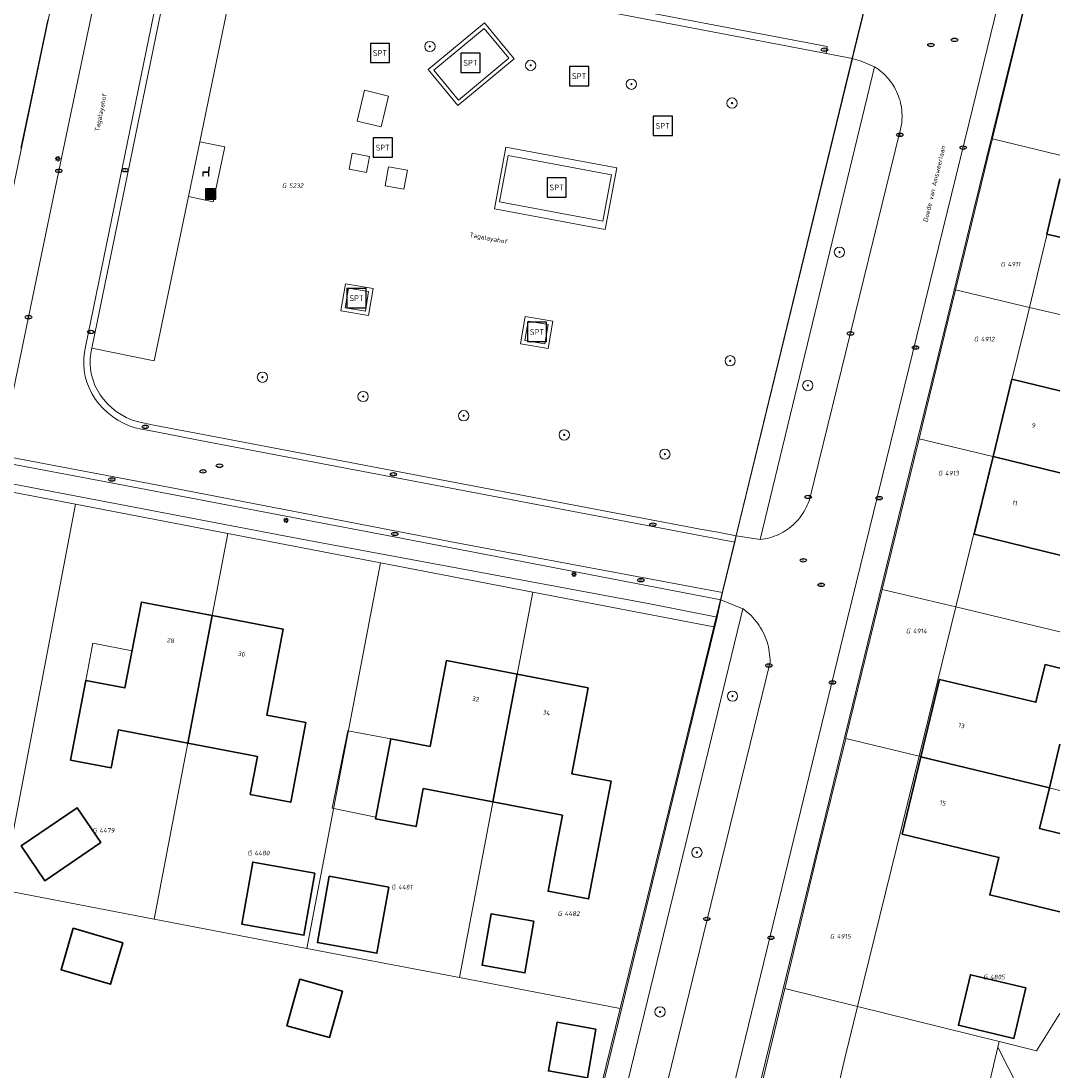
# Model space of a CAD drawing. Header units: metres. Extents: x 253395 to 254027, y 592765 to 593194.
# Tile 170 of 173: x 253946 to 254027, y 593020 to 593102. Entities that reach past the tile are written whole.
import ezdxf
from ezdxf.enums import TextEntityAlignment as Align
from ezdxf.lldxf.tags import DXFTag

# ---------------------------------------------------------------- set-up
doc = ezdxf.new("R2010")
doc.units = ezdxf.units.M
for name, color, linetype, lineweight in [('B-WE-GR-BOOM-S', 254, 'Continuous', 25), ('B-WE-IE-MEUBILAIR-S', 254, 'Continuous', 25), ('B-WE-IE-MEUBILAIR_WEGMEUBILAIR-S', 254, 'Continuous', 25), ('B-WE-IE-MEUBILAIR_WEGMEUBILAIR_AFVALBAK-S', 254, 'Continuous', 25), ('B-WE-KG-GRENS_PERCEEL-G', 254, 'KG-PERCEEL-SO', 18), ('B-WE-KG-GRENS_PERCEEL-S', 254, 'Continuous', 25), ('B-WE-OG-BEBOUWING-GV', 254, 'Continuous', 35), ('B-WE-OG-BEBOUWING-T18', 254, 'Continuous', 18), ('B-WE-OG-BEBOUWING_LUIFEL-GV', 254, 'Continuous', 18), ('B-WE-OG-BEBOUWING_OVERBOUWING-GV', 254, 'Continuous', 18), ('B-WE-OG-TERREIN_BEGROEID-GV', 254, 'Continuous', 18), ('B-WE-OG-TERREIN_ERF-GV', 254, 'Continuous', 18), ('B-WE-OG-TOPOGRAFIE-T18', 254, 'Continuous', 18), ('B-WE-RI-HWA_GOOT_MOLGOOT-G', 254, 'Continuous', 18), ('B-WE-VH-OPENVERHARDING-GV', 254, 'Continuous', 18), ('B-WE-VH-OPENVERHARDING_TEGEL-GV', 254, 'Continuous', 18)]:
    doc.layers.add(name, color=color, linetype=linetype, lineweight=lineweight)
doc.styles.add('NLCS-ISO', font='txt')
doc.styles.add('NLCS-ISO-M200-T18', font='txt', dxfattribs={"height": 0.36})
doc.styles.get("Standard").update_dxf_attribs({"font": 'simplex.shx'})
tags = doc.linetypes.add('KG-PERCEEL-SO', pattern='A,5.5,-2,["P",Standard,S=1.8,R=0,X=-0.5,Y=-0.9],-2,5.5,-2,[5,NLCS.SHX,S=0.75,R=0,X=0,Y=0],-2', length=19).pattern_tags.tags
tags[6] = DXFTag(74, 10)

# ---------------------------------------------------------------- blocks, each defined once
blk = doc.blocks.new('SIE-WEG_AFVALBAK-SO')
h = blk.add_hatch(color=256)
h.dxf.hatch_style = 1
h.paths.add_polyline_path([(-1.5, -1.5), (1.5, -1.5), (1.5, 1.5), (-1.5, 1.5)])
for points in [[(-2, -2), (2, -2), (2, 2), (-2, 2)], [(-1.5, -1.5), (1.5, -1.5), (1.5, 1.5), (-1.5, 1.5)]]:
    blk.add_lwpolyline(points, close=True)
blk = doc.blocks.new('SIE-MEUBILAIR_PAAL_LICHTMAST-SO')
for points in [[(-0.62, 0), (-1, 0)], [(-0.71, 0.71), (-0.44, 0.44)], [(0, 1), (0, 0.62)], [(0.44, 0.44), (0.71, 0.71)], [(1, 0), (0.62, 0)], [(-0.71, -0.71), (-0.44, -0.44)], [(0, -0.62), (0, -1)], [(0.44, -0.44), (0.71, -0.71)]]:
    blk.add_lwpolyline(points)
blk.add_circle((0, 0), 0.5)
blk = doc.blocks.new('SIE-MEUBILAIR_PUT_RIOOLPUT-SO')
blk.add_ellipse((0, 0), major_axis=(1.25, 0), ratio=0.54)
at = {"style": 'NLCS-ISO'}
blk.add_text('ri', height=0.75, dxfattribs=at).set_placement((-0.04, 0.07), align=Align.MIDDLE_CENTER)
blk = doc.blocks.new('SIE-MEUBILAIR_PUT_KOLK-SO')
blk.add_ellipse((0, 0), major_axis=(1.25, 0), ratio=0.54)
at = {"style": 'NLCS-ISO'}
blk.add_text('klk', height=0.75, dxfattribs=at).set_placement((0.03, 0), align=Align.MIDDLE_CENTER)
blk = doc.blocks.new('SIE-WEG_ZITBANK-SO')
at = {"color": 0, "linetype": 'ByBlock', "lineweight": 18}
blk.add_lwpolyline([(-0.91, -1.63), (-0.91, -0.2), (1.09, -0.2), (1.09, -1.63), (1.29, -1.63), (1.29, -0.21), (1.54, 1.78), (1.33, 1.78), (1.11, 0), (-1.11, 0), (-1.11, -1.63)], close=True, dxfattribs=at)
blk = doc.blocks.new('SIE-WEG_SPEELTOESTEL-SO')
at = {"flags": 128}
blk.add_lwpolyline([(-3.75, -3.75), (3.75, -3.75), (3.75, 3.75), (-3.75, 3.75)], close=True, dxfattribs=at)
at = {"style": 'NLCS-ISO'}
blk.add_text('SPT', height=2.25, dxfattribs=at).set_placement((0, 0), align=Align.MIDDLE_CENTER)
blk = doc.blocks.new('SGR-BOOM_GBKN-SO')
at = {"linetype": 'ByBlock', "lineweight": 18}
h = blk.add_hatch(color=0, dxfattribs=at)
h.dxf.hatch_style = 1
edge = h.paths.add_edge_path()
edge.add_arc((0, 0), 0.25, 0, 360)
at = {"color": 0, "linetype": 'ByBlock', "lineweight": 18}
for radius in [2, 0.25]:
    blk.add_circle((0, 0), radius, dxfattribs=at)
at = {"color": 0, "linetype": 'ByBlock', "lineweight": 18, "style": 'NLCS-ISO'}
blk.add_attdef('SOORT', (2.5, 0), '', height=1.5, dxfattribs=at)
blk = doc.blocks.new('SKG-PERCEELNUMMER-SO')
at = {"style": 'NLCS-ISO', "oblique": 10, "flags": 1}
for tag, p in [('GEMEENTECODE', (0, 2.55)), ('PERCEELGROOTTE', (0, -2.45))]:
    blk.add_attdef(tag, text='', height=1.8, dxfattribs=at).set_placement(p, align=Align.MIDDLE_CENTER)
at = {"style": 'NLCS-ISO', "oblique": 10}
blk.add_attdef('SECTIE', text='', height=1.8, dxfattribs=at).set_placement((-0.5, 0), align=Align.MIDDLE_RIGHT)
blk.add_attdef('PERCEELNUMMER', text='', height=1.8, dxfattribs=at).set_placement((0.5, 0), align=Align.MIDDLE_LEFT)

msp = doc.modelspace()

# ---------------------------------------------------------------- linework, layer by layer
at = {"layer": 'B-WE-KG-GRENS_PERCEEL-G'}
for points in [[(253999.697, 593054.442), (254000.395, 593057.285), (254010.771, 593100.035), (254012.14, 593105.631)], [(254024.16, 593103.986), (254021.349, 593092.424), (254021.333, 593092.357)], [(253945.843, 593091.647), (253947.938, 593101.611)], [(254021.333, 593092.357), (254021.222, 593091.902), (254018.464, 593080.623)], [(254026.587, 593091.098), (254021.333, 593092.357)], [(254024.222, 593079.261), (254026.587, 593089.092)], [(254018.464, 593080.623), (254015.873, 593070.023), (254015.637, 593069.059)], [(254024.222, 593079.261), (254018.464, 593080.623)], [(254021.377, 593067.667), (254023.835, 593077.65), (254024.222, 593079.261)], [(254026.587, 593078.701), (254024.222, 593079.261)], [(254015.637, 593069.059), (254012.772, 593057.351)], [(254021.377, 593067.667), (254015.637, 593069.059)], [(254018.501, 593055.985), (254021.377, 593067.667)], [(254021.377, 593067.667), (254026.587, 593066.402)], [(253938.242, 593066.238), (253950.088, 593063.964)], [(253950.088, 593063.964), (253944.391, 593034.001)], [(253950.088, 593063.964), (253961.936, 593061.69)], [(253956.215, 593031.731), (253961.936, 593061.69)], [(253961.936, 593061.69), (253973.787, 593059.415)], [(253973.787, 593059.415), (253968.066, 593029.456)], [(253973.787, 593059.415), (253985.632, 593057.142)], [(253979.922, 593027.18), (253985.632, 593057.142)], [(253985.632, 593057.142), (253999.697, 593054.442)], [(254012.772, 593057.351), (254009.949, 593045.813), (254009.935, 593045.757)], [(254018.501, 593055.985), (254012.772, 593057.351)], [(254015.645, 593044.382), (254018.501, 593055.985)], [(254018.501, 593055.985), (254026.587, 593054.059)], [(253992.42, 593024.781), (253999.697, 593054.442)], [(254009.935, 593045.757), (254007.706, 593036.645), (254005.214, 593026.336)], [(254015.645, 593044.382), (254009.935, 593045.757)], [(254010.859, 593024.941), (254015.645, 593044.382)], [(254015.645, 593044.382), (254015.785, 593044.347), (254025.843, 593041.9), (254026.587, 593041.722)], [(253944.391, 593034.001), (253956.215, 593031.731)], [(253956.215, 593031.731), (253968.066, 593029.456)], [(253968.066, 593029.456), (253979.922, 593027.18)], [(253979.922, 593027.18), (253992.42, 593024.781)], [(254005.214, 593026.336), (254002.766, 593016.212), (253994.467, 592982.304), (253995.689, 592981.875), (254000.239, 592980.295)], [(254005.214, 593026.336), (254010.859, 593024.941)], [(254000.239, 592980.295), (254003.438, 592993.379), (254009.897, 593021.034), (254010.859, 593024.941)], [(254010.859, 593024.941), (254021.851, 593022.227)], [(253935.858, 593001.308), (253982.909, 592986.241), (253990.968, 593018.862), (253992.42, 593024.781)], [(254021.851, 593022.227), (254024.763, 593021.502), (254026.587, 593024.396)], [(254021.747, 593021.785), (254016.115, 592997.865), (254013.961, 592988.761), (254017.535, 592974.291)], [(254021.851, 593022.227), (254021.747, 593021.785)], [(254021.747, 593021.785), (254026.587, 593012.287)]]:
    msp.add_lwpolyline(points, dxfattribs=at)
at = {"layer": 'B-WE-OG-BEBOUWING-GV'}
for points in [[(254026.587, 593089.246), (254025.562, 593084.967), (254026.587, 593084.721)], [(254026.587, 593072.788), (254022.846, 593073.688), (254021.386, 593067.665), (254026.587, 593066.402)], [(254026.587, 593066.402), (254021.386, 593067.665), (254019.926, 593061.641), (254026.587, 593060.002)], [(254026.587, 593051.219), (254025.427, 593051.5), (254024.722, 593048.584), (254017.238, 593050.356), (254015.785, 593044.347), (254025.765, 593041.919), (254026.587, 593045.322)], [(254026.587, 593038.38), (254025.002, 593038.763), (254025.765, 593041.919), (254015.785, 593044.347), (254014.333, 593038.338), (254021.837, 593036.524), (254021.132, 593033.608), (254026.587, 593032.29)]]:
    msp.add_lwpolyline(points, dxfattribs=at)
for points in [[(253960.718, 593055.309), (253955.211, 593056.361), (253953.937, 593049.692), (253950.888, 593050.274), (253949.715, 593044.077), (253952.86, 593043.476), (253953.423, 593046.424), (253958.824, 593045.392)], [(253966.225, 593054.256), (253960.718, 593055.309), (253958.824, 593045.392), (253964.233, 593044.359), (253963.669, 593041.411), (253966.814, 593040.811), (253967.997, 593047.002), (253964.95, 593047.583)], [(253984.416, 593050.759), (253978.912, 593051.818), (253977.64, 593045.145), (253974.589, 593045.726), (253973.437, 593039.662), (253973.423, 593039.586), (253973.41, 593039.519), (253976.555, 593038.919), (253977.118, 593041.867), (253982.524, 593040.835)], [(253989.92, 593049.7), (253984.416, 593050.759), (253982.524, 593040.835), (253987.928, 593039.803), (253987.365, 593036.854), (253986.813, 593033.898), (253989.956, 593033.298), (253990.52, 593036.252), (253991.702, 593042.443), (253988.646, 593043.027)], [(253952.063, 593037.677), (253950.217, 593040.377), (253945.878, 593037.41), (253947.724, 593034.71)], [(253968.7, 593035.297), (253963.872, 593036.161), (253963.009, 593031.337), (253967.837, 593030.473)], [(253974.435, 593034.222), (253969.812, 593035.053), (253968.887, 593029.907), (253973.51, 593029.076)], [(253985.714, 593031.556), (253982.391, 593032.14), (253981.687, 593028.135), (253985.009, 593027.551)], [(253953.76, 593029.88), (253949.923, 593031.014), (253948.971, 593027.794), (253952.808, 593026.66)], [(254023.944, 593026.387), (254019.623, 593027.409), (254018.692, 593023.476), (254023.013, 593022.454)], [(253970.837, 593026.134), (253967.529, 593027.056), (253966.52, 593023.436), (253969.828, 593022.514)], [(253990.535, 593023.179), (253987.514, 593023.713), (253986.844, 593019.926), (253989.865, 593019.392)]]:
    msp.add_lwpolyline(points, close=True, dxfattribs=at)
at = {"layer": 'B-WE-OG-BEBOUWING_LUIFEL-GV'}
msp.add_lwpolyline([(253954.488, 593052.577), (253951.439, 593053.159), (253950.888, 593050.274), (253953.937, 593049.692)], close=True, dxfattribs=at)
at = {"layer": 'B-WE-OG-BEBOUWING_OVERBOUWING-GV'}
msp.add_lwpolyline([(253974.589, 593045.726), (253971.257, 593046.371), (253970.036, 593040.358), (253973.437, 593039.662)], close=True, dxfattribs=at)
at = {"layer": 'B-WE-OG-TERREIN_BEGROEID-GV'}
for points in [[(253961.838, 593102.158), (253959.75, 593092.135), (253961.699, 593091.729), (253960.802, 593087.475), (253958.863, 593087.879), (253956.203, 593075.119), (253951.367, 593076.093), (253951.277, 593075.709), (253951.234, 593075.285), (253951.231, 593074.859), (253951.267, 593074.435), (253951.343, 593074.015), (253951.457, 593073.605), (253951.609, 593073.207), (253951.798, 593072.826), (253952.022, 593072.463), (253952.278, 593072.123), (253952.578, 593071.782), (253952.906, 593071.469), (253953.26, 593071.186), (253953.638, 593070.935), (253954.036, 593070.717), (253954.451, 593070.536), (253954.881, 593070.391), (253955.322, 593070.284), (253956.322, 593070.098), (253959.879, 593069.423), (253998.623, 593062.041), (254000, 593061.808), (254001.435, 593061.508), (254010.47, 593098.606), (254008.426, 593098.996), (253965.742, 593107.145)], [(253991.435, 593000), (254000, 593035.082), (254004.057, 593051.699), (254004.056, 593051.899), (254004.046, 593052.099), (254004.029, 593052.299), (254004.003, 593052.497), (254003.97, 593052.694), (254003.929, 593052.89), (254003.88, 593053.084), (254003.823, 593053.276), (254003.759, 593053.466), (254003.687, 593053.653), (254003.608, 593053.837), (254003.521, 593054.017), (254003.428, 593054.194), (254003.327, 593054.367), (254003.22, 593054.536), (254003.106, 593054.7), (254002.985, 593054.86), (254002.858, 593055.015), (254002.725, 593055.165), (254002.586, 593055.309), (254002.442, 593055.447), (254002.292, 593055.58), (254002.137, 593055.706), (254001.977, 593055.827), (254001.954, 593055.843), (254000, 593047.828), (253988.34, 593000)]]:
    msp.add_lwpolyline(points, dxfattribs=at)
for points in [[(253981.883, 593101.37), (253984.189, 593098.583), (253979.813, 593094.952), (253977.508, 593097.752)], [(254012.304, 593097.878), (254012.179, 593097.958), (254003.279, 593061.216), (254003.468, 593061.24), (254003.656, 593061.271), (254003.842, 593061.31), (254004.027, 593061.358), (254004.209, 593061.412), (254004.389, 593061.475), (254004.566, 593061.545), (254004.74, 593061.622), (254004.911, 593061.707), (254005.077, 593061.798), (254005.24, 593061.897), (254005.399, 593062.002), (254005.553, 593062.114), (254005.702, 593062.233), (254005.846, 593062.357), (254005.985, 593062.487), (254006.118, 593062.624), (254006.245, 593062.765), (254006.367, 593062.912), (254006.482, 593063.064), (254006.59, 593063.22), (254006.692, 593063.381), (254006.787, 593063.546), (254006.875, 593063.715), (254006.956, 593063.887), (254007.03, 593064.063), (254007.095, 593064.242), (254007.152, 593064.416), (254014.144, 593092.897), (254014.192, 593093.08), (254014.233, 593093.265), (254014.266, 593093.452), (254014.291, 593093.639), (254014.308, 593093.828), (254014.317, 593094.017), (254014.318, 593094.207), (254014.311, 593094.396), (254014.296, 593094.585), (254014.273, 593094.773), (254014.242, 593094.96), (254014.203, 593095.145), (254014.157, 593095.329), (254014.102, 593095.51), (254014.04, 593095.689), (254013.971, 593095.865), (254013.894, 593096.039), (254013.81, 593096.209), (254013.719, 593096.375), (254013.621, 593096.537), (254013.516, 593096.694), (254013.405, 593096.848), (254013.287, 593096.996), (254013.163, 593097.139), (254013.034, 593097.277), (254012.898, 593097.41), (254012.757, 593097.536), (254012.611, 593097.657), (254012.46, 593097.771)], [(253972.551, 593096.133), (253974.41, 593095.69), (253973.841, 593093.283), (253971.977, 593093.727)], [(253983.538, 593091.72), (253992.143, 593090.104), (253991.255, 593085.319), (253982.638, 593086.927)], [(253971.587, 593091.239), (253972.939, 593090.987), (253972.709, 593089.749), (253971.357, 593090.005)], [(253975.607, 593088.447), (253974.16, 593088.713), (253974.422, 593090.199), (253975.879, 593089.929)], [(253972.86, 593078.625), (253970.711, 593078.989), (253971.07, 593081.099), (253973.217, 593080.736)], [(253986.813, 593076.075), (253984.664, 593076.439), (253985.023, 593078.549), (253987.171, 593078.186)]]:
    msp.add_lwpolyline(points, close=True, dxfattribs=at)
at = {"layer": 'B-WE-OG-TERREIN_ERF-GV'}
for points in [[(253949.767, 593110.174), (253950.063, 593111.516), (253911.978, 593118.696), (253912.451, 593121.199), (253908.075, 593122.031), (253907.614, 593119.521), (253904.458, 593102.327), (253903.477, 593097.152), (253903.322, 593096.332), (253903.403, 593096.317), (253902.83, 593093.267), (253902.744, 593093.283), (253901.587, 593087.18), (253901.682, 593087.162), (253901.147, 593084.309), (253900.575, 593081.265), (253900.469, 593081.285), (253899.791, 593077.707), (253903.869, 593077.003), (253904.15, 593078.51), (253941.66, 593071.404)], [(253950.888, 593050.274), (253953.937, 593049.692), (253955.211, 593056.361), (253960.718, 593055.309), (253966.225, 593054.256), (253964.95, 593047.583), (253967.997, 593047.002), (253966.814, 593040.811), (253963.669, 593041.411), (253964.233, 593044.359), (253958.824, 593045.392), (253953.423, 593046.424), (253952.86, 593043.476), (253949.715, 593044.077)], [(253978.912, 593051.818), (253984.416, 593050.759), (253989.92, 593049.7), (253988.646, 593043.027), (253991.702, 593042.443), (253990.52, 593036.252), (253989.956, 593033.298), (253986.813, 593033.898), (253987.365, 593036.854), (253987.928, 593039.803), (253982.524, 593040.835), (253977.118, 593041.867), (253976.555, 593038.919), (253973.41, 593039.519), (253973.423, 593039.586), (253973.437, 593039.662), (253970.036, 593040.358), (253971.257, 593046.371), (253974.589, 593045.726), (253977.64, 593045.145)], [(253950.217, 593040.377), (253952.063, 593037.677), (253947.724, 593034.71), (253945.878, 593037.41)], [(253968.7, 593035.297), (253967.837, 593030.473), (253963.009, 593031.337), (253963.872, 593036.161)], [(253969.812, 593035.053), (253974.435, 593034.222), (253973.51, 593029.076), (253968.887, 593029.907)], [(253985.714, 593031.556), (253985.009, 593027.551), (253981.687, 593028.135), (253982.391, 593032.14)], [(253953.76, 593029.88), (253952.808, 593026.66), (253948.971, 593027.794), (253949.923, 593031.014)], [(254023.013, 593022.454), (254018.692, 593023.476), (254019.623, 593027.409), (254023.944, 593026.387)], [(253970.837, 593026.134), (253969.828, 593022.514), (253966.52, 593023.436), (253967.529, 593027.056)], [(253990.535, 593023.179), (253989.865, 593019.392), (253986.844, 593019.926), (253987.514, 593023.713)]]:
    msp.add_lwpolyline(points, close=True, dxfattribs=at)
for points in [[(254026.587, 593113.839), (254025.646, 593110.054), (254022.78, 593098.531), (254021.397, 593092.97), (254019.823, 593086.552), (254017.088, 593075.395), (254015.517, 593068.99), (254011.649, 593053.211), (254006.893, 593033.735), (254000, 593005.506), (253998.655, 593000), (253996.653, 592991.541), (253994.383, 592982.316), (253994.377, 592982.29), (254000.23, 592980.26), (254017.504, 592974.269), (254020.297, 592975.132), (254026.587, 592977.008)], [(254026.587, 593084.721), (254025.562, 593084.967), (254026.587, 593089.246)], [(254026.587, 593060.002), (254019.926, 593061.641), (254021.386, 593067.665), (254022.846, 593073.688), (254026.587, 593072.788)], [(253986.473, 593000), (253999.947, 593055.191), (253994.599, 593056.254), (253967.518, 593061.277), (253940.672, 593066.399)], [(254026.587, 593032.29), (254021.132, 593033.608), (254021.837, 593036.524), (254014.333, 593038.338), (254015.785, 593044.347), (254017.238, 593050.356), (254024.722, 593048.584), (254025.427, 593051.5), (254026.587, 593051.219)], [(254026.587, 593045.322), (254025.765, 593041.919), (254025.002, 593038.763), (254026.587, 593038.38)]]:
    msp.add_lwpolyline(points, dxfattribs=at)
at = {"layer": 'B-WE-RI-HWA_GOOT_MOLGOOT-G'}
for points in [[(254008.426, 593098.996), (254008.508, 593099.527), (253962.802, 593108.235), (253962.353, 593108.292), (253961.901, 593108.313), (253961.449, 593108.297), (253960.999, 593108.244), (253960.555, 593108.156), (253960.12, 593108.032), (253959.696, 593107.874), (253959.286, 593107.682), (253958.893, 593107.457), (253958.52, 593107.202), (253958.168, 593106.917), (253957.84, 593106.605), (253957.539, 593106.267), (253957.265, 593105.907), (253957.022, 593105.525), (253956.81, 593105.125)], [(253956.81, 593105.125), (253950.877, 593076.194)], [(253950.88, 593076.207), (253950.783, 593075.791), (253950.734, 593075.312), (253950.73, 593074.84), (253950.771, 593074.369), (253950.855, 593073.904), (253950.982, 593073.448), (253951.151, 593073.007), (253951.36, 593072.583), (253951.608, 593072.181), (253951.89, 593071.807), (253952.217, 593071.436), (253952.577, 593071.092), (253952.965, 593070.782), (253953.379, 593070.506), (253953.816, 593070.268), (253954.271, 593070.069), (253954.743, 593069.91), (253955.218, 593069.795), (253956.23, 593069.607), (253959.786, 593068.932)], [(254001.318, 593061.019), (253959.786, 593068.932)], [(254000.377, 593057.099), (253979.856, 593060.951), (253957.867, 593065.178), (253944.171, 593067.772)]]:
    msp.add_lwpolyline(points, dxfattribs=at)
at = {"layer": 'B-WE-VH-OPENVERHARDING-GV'}
for points in [[(254026.587, 593122.479), (254019.515, 593093.539), (254009.745, 593053.725), (254000, 593013.688)], [(254000, 593013.688), (254009.745, 593053.725), (254019.515, 593093.539), (254026.587, 593122.479)], [(254000, 593005.506), (254006.893, 593033.735), (254011.649, 593053.211), (254015.517, 593068.99), (254017.088, 593075.395), (254019.823, 593086.552), (254021.397, 593092.97), (254022.78, 593098.531), (254025.646, 593110.054), (254026.587, 593113.839)], [(253965.742, 593107.145), (254008.426, 593098.996), (254010.47, 593098.606), (254010.478, 593098.641), (254011.693, 593103.594)], [(253944.064, 593067.285), (253952.87, 593065.626), (253974.851, 593061.436), (254000.246, 593056.55), (254000.377, 593057.099), (254001.318, 593061.019), (254001.435, 593061.508), (254000, 593061.808), (253998.623, 593062.041), (253959.879, 593069.423), (253956.322, 593070.098), (253955.322, 593070.284), (253954.881, 593070.391), (253954.451, 593070.536), (253954.036, 593070.717), (253953.638, 593070.935), (253953.26, 593071.186), (253952.906, 593071.469), (253952.578, 593071.782), (253952.278, 593072.123), (253952.022, 593072.463), (253951.798, 593072.826), (253951.609, 593073.207), (253951.457, 593073.605), (253951.343, 593074.015), (253951.267, 593074.435), (253951.231, 593074.859), (253951.234, 593075.285), (253951.277, 593075.709), (253951.367, 593076.093), (253956.935, 593103.246)], [(253951.652, 593103.494), (253948.808, 593089.874), (253946.444, 593078.505), (253944.933, 593071.228)], [(254011.693, 593103.594), (254010.478, 593098.641), (254010.47, 593098.606), (254011.149, 593098.411), (254012.179, 593097.958), (254012.304, 593097.878), (254012.46, 593097.771), (254012.611, 593097.657), (254012.757, 593097.536), (254012.898, 593097.41), (254013.034, 593097.277), (254013.163, 593097.139), (254013.287, 593096.996), (254013.405, 593096.848), (254013.516, 593096.694), (254013.621, 593096.537), (254013.719, 593096.375), (254013.81, 593096.209), (254013.894, 593096.039), (254013.971, 593095.865), (254014.04, 593095.689), (254014.102, 593095.51), (254014.157, 593095.329), (254014.203, 593095.145), (254014.242, 593094.96), (254014.273, 593094.773), (254014.296, 593094.585), (254014.311, 593094.396), (254014.318, 593094.207), (254014.317, 593094.017), (254014.308, 593093.828), (254014.291, 593093.639), (254014.266, 593093.452), (254014.233, 593093.265), (254014.192, 593093.08), (254014.144, 593092.897), (254007.152, 593064.416), (254007.095, 593064.242), (254007.03, 593064.063), (254006.956, 593063.887), (254006.875, 593063.715), (254006.787, 593063.546), (254006.692, 593063.381), (254006.59, 593063.22), (254006.482, 593063.064), (254006.367, 593062.912), (254006.245, 593062.765), (254006.118, 593062.624), (254005.985, 593062.487), (254005.846, 593062.357), (254005.702, 593062.233), (254005.553, 593062.114), (254005.399, 593062.002), (254005.24, 593061.897), (254005.077, 593061.798), (254004.911, 593061.707), (254004.74, 593061.622), (254004.566, 593061.545), (254004.389, 593061.475), (254004.209, 593061.412), (254004.027, 593061.358), (254003.842, 593061.31), (254003.656, 593061.271), (254003.468, 593061.24), (254003.279, 593061.216), (254001.435, 593061.508), (254001.318, 593061.019), (254000.377, 593057.099), (254000.246, 593056.55), (254001.954, 593055.843), (254001.977, 593055.827), (254002.137, 593055.706), (254002.292, 593055.58), (254002.442, 593055.447), (254002.586, 593055.309), (254002.725, 593055.165), (254002.858, 593055.015), (254002.985, 593054.86), (254003.106, 593054.7), (254003.22, 593054.536), (254003.327, 593054.367), (254003.428, 593054.194), (254003.521, 593054.017), (254003.608, 593053.837), (254003.687, 593053.653), (254003.759, 593053.466), (254003.823, 593053.276), (254003.88, 593053.084), (254003.929, 593052.89), (254003.97, 593052.694), (254004.003, 593052.497), (254004.029, 593052.299), (254004.046, 593052.099), (254004.056, 593051.899), (254004.057, 593051.699), (254000, 593035.082), (253991.435, 593000)]]:
    msp.add_lwpolyline(points, dxfattribs=at)
for points in [[(253953.138, 593110.586), (253952.709, 593110.667), (253950.063, 593111.516), (253949.767, 593110.174), (253941.66, 593071.404), (253941.703, 593071.396), (253944.551, 593071.625), (253944.636, 593071.583), (253944.705, 593071.52), (253944.755, 593071.44), (253944.782, 593071.35), (253944.782, 593071.256), (253944.933, 593071.228), (253946.444, 593078.505), (253948.808, 593089.874), (253951.652, 593103.494)], [(253959.75, 593092.135), (253961.838, 593102.158), (253956.935, 593103.246), (253951.367, 593076.093), (253956.203, 593075.119), (253958.863, 593087.879)], [(254012.179, 593097.958), (254011.149, 593098.411), (254010.47, 593098.606), (254001.435, 593061.508), (254003.279, 593061.216)], [(253952.87, 593065.626), (253944.064, 593067.285), (253943.674, 593067.366), (253940.95, 593067.889), (253938.51, 593068.358), (253938.206, 593066.858), (253940.672, 593066.399), (253967.518, 593061.277), (253994.599, 593056.254), (253999.947, 593055.191), (254000.246, 593056.55), (253974.851, 593061.436)], [(254000, 593047.828), (254001.954, 593055.843), (254000.246, 593056.55), (253999.947, 593055.191), (253986.473, 593000), (253983.037, 592986.247), (253984.859, 592985.721), (253985.087, 592986.655), (253988.34, 593000)]]:
    msp.add_lwpolyline(points, close=True, dxfattribs=at)
at = {"layer": 'B-WE-VH-OPENVERHARDING_TEGEL-GV'}
for points in [[(253981.883, 593101.37), (253977.508, 593097.752), (253979.813, 593094.952), (253984.189, 593098.583)], [(253981.843, 593100.948), (253977.93, 593097.711), (253979.853, 593095.375), (253983.767, 593098.622)], [(253981.843, 593100.948), (253983.767, 593098.622), (253979.853, 593095.375), (253977.93, 593097.711)], [(253972.551, 593096.133), (253971.977, 593093.727), (253973.841, 593093.283), (253974.41, 593095.69)], [(253961.699, 593091.729), (253959.75, 593092.135), (253958.863, 593087.879), (253960.802, 593087.475)], [(253983.538, 593091.72), (253982.638, 593086.927), (253991.255, 593085.319), (253992.143, 593090.104)], [(253971.587, 593091.239), (253971.357, 593090.005), (253972.709, 593089.749), (253972.939, 593090.987)], [(253983.723, 593091.075), (253983.044, 593087.462), (253991.069, 593085.964), (253991.739, 593089.569)], [(253991.739, 593089.569), (253991.069, 593085.964), (253983.044, 593087.462), (253983.723, 593091.075)], [(253975.607, 593088.447), (253975.879, 593089.929), (253974.422, 593090.199), (253974.16, 593088.713)], [(253972.86, 593078.625), (253973.217, 593080.736), (253971.07, 593081.099), (253970.711, 593078.989)], [(253972.614, 593078.971), (253972.871, 593080.49), (253971.315, 593080.753), (253971.057, 593079.235)], [(253972.614, 593078.971), (253971.057, 593079.235), (253971.315, 593080.753), (253972.871, 593080.49)], [(253986.813, 593076.075), (253987.171, 593078.186), (253985.023, 593078.549), (253984.664, 593076.439)], [(253986.567, 593076.421), (253985.011, 593076.685), (253985.269, 593078.203), (253986.825, 593077.94)], [(253986.567, 593076.421), (253986.825, 593077.94), (253985.269, 593078.203), (253985.011, 593076.685)]]:
    msp.add_lwpolyline(points, close=True, dxfattribs=at)

# ---------------------------------------------------------------- block references
at = {"layer": 'B-WE-GR-BOOM-S', "xscale": 0.2, "yscale": 0.2, "zscale": 0.2}
for p in [(253977.635, 593099.538), (253985.459, 593098.074), (253993.282, 593096.609), (254001.105, 593095.145), (254009.452, 593083.552), (254000.961, 593075.116), (253964.619, 593073.836), (254006.992, 593073.191), (253972.436, 593072.342), (253980.254, 593070.847), (253988.071, 593069.353), (253995.888, 593067.858), (254001.143, 593049.051), (253998.376, 593036.911), (253995.514, 593024.517)]:
    msp.add_blockref('SGR-BOOM_GBKN-SO', p, dxfattribs=at)
at = {"layer": 'B-WE-IE-MEUBILAIR-S', "xscale": 0.2, "yscale": 0.2, "zscale": 0.2}
for name, p in [('SIE-MEUBILAIR_PUT_RIOOLPUT-SO', (254018.387, 593100.051)), ('SIE-MEUBILAIR_PUT_KOLK-SO', (254008.293, 593099.29)), ('SIE-MEUBILAIR_PUT_RIOOLPUT-SO', (254016.561, 593099.659)), ('SIE-MEUBILAIR_PUT_KOLK-SO', (254014.138, 593092.675)), ('SIE-MEUBILAIR_PUT_KOLK-SO', (254019.069, 593091.68)), ('SIE-MEUBILAIR_PAAL_LICHTMAST-SO', (253948.719, 593090.812)), ('SIE-MEUBILAIR_PUT_KOLK-SO', (253948.808, 593089.874)), ('SIE-MEUBILAIR_PUT_KOLK-SO', (253953.941, 593089.925)), ('SIE-MEUBILAIR_PUT_KOLK-SO', (253946.444, 593078.505)), ('SIE-MEUBILAIR_PUT_KOLK-SO', (253951.282, 593077.353)), ('SIE-MEUBILAIR_PUT_KOLK-SO', (254010.313, 593077.233)), ('SIE-MEUBILAIR_PUT_KOLK-SO', (254015.355, 593076.142)), ('SIE-MEUBILAIR_PUT_KOLK-SO', (253955.522, 593069.984)), ('SIE-MEUBILAIR_PUT_RIOOLPUT-SO', (253960.002, 593066.52)), ('SIE-MEUBILAIR_PUT_RIOOLPUT-SO', (253961.281, 593066.959)), ('SIE-MEUBILAIR_PUT_KOLK-SO', (253974.792, 593066.291)), ('SIE-MEUBILAIR_PUT_KOLK-SO', (253952.912, 593065.886)), ('SIE-MEUBILAIR_PUT_KOLK-SO', (254007.025, 593064.525)), ('SIE-MEUBILAIR_PUT_KOLK-SO', (254012.541, 593064.446)), ('SIE-MEUBILAIR_PAAL_LICHTMAST-SO', (253966.455, 593062.721)), ('SIE-MEUBILAIR_PUT_KOLK-SO', (253994.957, 593062.383)), ('SIE-MEUBILAIR_PUT_KOLK-SO', (253974.901, 593061.659)), ('SIE-MEUBILAIR_PUT_RIOOLPUT-SO', (254006.644, 593059.61)), ('SIE-MEUBILAIR_PAAL_LICHTMAST-SO', (253988.826, 593058.515)), ('SIE-MEUBILAIR_PUT_KOLK-SO', (253994.013, 593058.071)), ('SIE-MEUBILAIR_PUT_RIOOLPUT-SO', (254008.041, 593057.698)), ('SIE-MEUBILAIR_PUT_KOLK-SO', (254003.959, 593051.433)), ('SIE-MEUBILAIR_PUT_KOLK-SO', (254008.906, 593050.117)), ('SIE-MEUBILAIR_PUT_KOLK-SO', (253999.138, 593031.739)), ('SIE-MEUBILAIR_PUT_KOLK-SO', (254004.132, 593030.277))]:
    msp.add_blockref(name, p, dxfattribs=at)
at = {"layer": 'B-WE-IE-MEUBILAIR_WEGMEUBILAIR-S', "xscale": 0.2, "yscale": 0.2, "zscale": 0.2}
for name, p in [('SIE-WEG_SPEELTOESTEL-SO', (253973.754, 593099.034)), ('SIE-WEG_SPEELTOESTEL-SO', (253980.781, 593098.269)), ('SIE-WEG_SPEELTOESTEL-SO', (253989.223, 593097.229)), ('SIE-WEG_SPEELTOESTEL-SO', (253995.719, 593093.371)), ('SIE-WEG_SPEELTOESTEL-SO', (253973.971, 593091.678)), ('SIE-WEG_ZITBANK-SO', (253960.201, 593089.799)), ('SIE-WEG_SPEELTOESTEL-SO', (253987.481, 593088.58)), ('SIE-WEG_SPEELTOESTEL-SO', (253971.926, 593079.98)), ('SIE-WEG_SPEELTOESTEL-SO', (253985.951, 593077.357))]:
    msp.add_blockref(name, p, dxfattribs=at)
at = {"layer": 'B-WE-IE-MEUBILAIR_WEGMEUBILAIR_AFVALBAK-S', "xscale": 0.2, "yscale": 0.2, "zscale": 0.2}
msp.add_blockref('SIE-WEG_AFVALBAK-SO', (253960.603, 593088.07), dxfattribs=at)
at = {"layer": 'B-WE-KG-GRENS_PERCEEL-S', "xscale": 0.2, "yscale": 0.2, "zscale": 0.2}
for p, values in [((253966.578, 593088.721), {'PERCEELNUMMER': '5232', 'SECTIE': 'G'}), ((254022.415, 593082.623), {'PERCEELNUMMER': '4911', 'SECTIE': 'G'}), ((254020.335, 593076.8), {'PERCEELNUMMER': '4912', 'SECTIE': 'G'}), ((254017.549, 593066.383), {'PERCEELNUMMER': '4913', 'SECTIE': 'G'}), ((254015.054, 593054.114), {'PERCEELNUMMER': '4914', 'SECTIE': 'G'}), ((253951.843, 593038.622), {'PERCEELNUMMER': '4479', 'SECTIE': 'G'}), ((253963.892, 593036.858), {'PERCEELNUMMER': '4480', 'SECTIE': 'G'}), ((253975.061, 593034.213), {'PERCEELNUMMER': '4481', 'SECTIE': 'G'}), ((253987.992, 593032.156), {'PERCEELNUMMER': '4482', 'SECTIE': 'G'}), ((254009.148, 593030.389), {'PERCEELNUMMER': '4915', 'SECTIE': 'G'}), ((254021.048, 593027.226), {'PERCEELNUMMER': '4805', 'SECTIE': 'G'})]:
    msp.add_blockref('SKG-PERCEELNUMMER-SO', p, dxfattribs=at).add_auto_attribs(values)

# ---------------------------------------------------------------- texts
at = {"layer": 'B-WE-OG-BEBOUWING-T18', "style": 'NLCS-ISO-M200-T18'}
for s, rotation, p in [('9', 346.4, (254024.546, 593070.088)), ('11', 346.4, (254023.086, 593064.064)), ('28', 349.2, (253957.495, 593053.379)), ('30', 349.2, (253963.002, 593052.327)), ('32', 349.1, (253981.192, 593048.834)), ('34', 349.1, (253986.696, 593047.775)), ('13', 346.4, (254018.941, 593046.764)), ('15', 346.4, (254017.489, 593040.755))]:
    msp.add_text(s, height=0.36, rotation=rotation, dxfattribs=at).set_placement(p, align=Align.MIDDLE)
at = {"layer": 'B-WE-OG-TOPOGRAFIE-T18', "style": 'NLCS-ISO-M200-T18'}
for s, rotation, p in [('Tagalayahof', 78.3, (253952.105, 593094.407)), ('Doede van Amsweerlaan', 76.7, (254016.821, 593088.863)), ('Tagalayahof', 349.2, (253982.194, 593084.587))]:
    msp.add_text(s, height=0.36, rotation=rotation, dxfattribs=at).set_placement(p, align=Align.MIDDLE)

doc.saveas('drawing.dxf')
